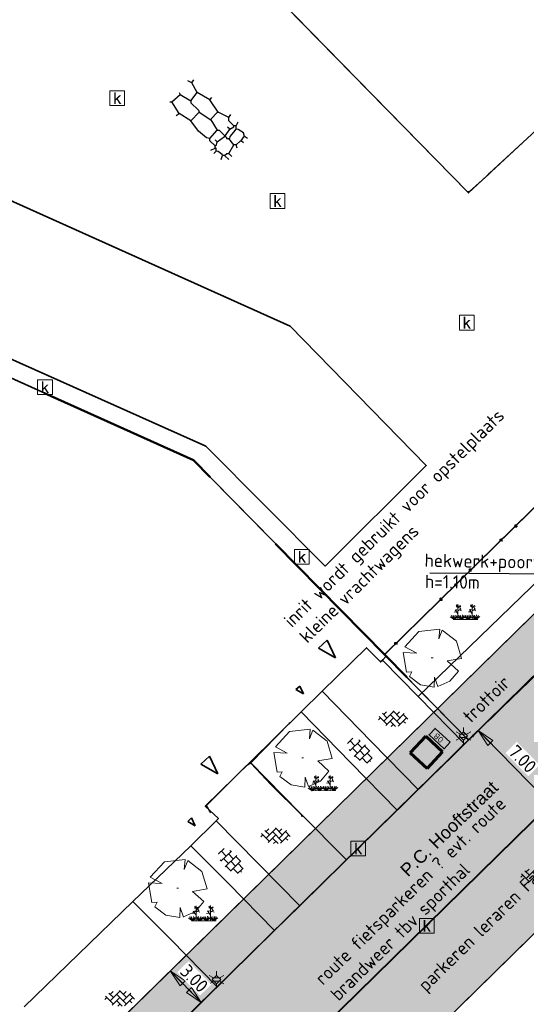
# Model space of a CAD drawing. Header units: metres. Extents: x 100797 to 101486, y 431104 to 431509.
# Tile 10 of 35: x 101067 to 101102, y 431235 to 431302. Entities that reach past the tile are written whole.
import ezdxf

# ---------------------------------------------------------------- set-up
doc = ezdxf.new("R2010")
doc.units = ezdxf.units.M
doc.header["$PDMODE"] = 35
doc.header["$PDSIZE"] = 1
doc.linetypes.add('BORDER', pattern=[44.45, 12.7, -6.35, 12.7, -6.35, 0, -6.35])
doc.linetypes.add('DASHED', pattern=[19.05, 12.7, -6.35])
doc.layers.get('0').update_dxf_attribs({"linetype": 'CONTINUOUS'})
doc.layers.get('Defpoints').update_dxf_attribs({"linetype": 'CONTINUOUS'})
for name, color, linetype, lineweight in [('AR_ONDERZOEKSLOKATIE', 3, 'BORDER', 50), ('N-XX-AL-M', 7, 'CONTINUOUS', 18), ('N-XX-AL-T18', 7, 'CONTINUOUS', 25), ('N-XX-AL-T25', 7, 'CONTINUOUS', 25), ('PERCELEN', 2, 'DASHED', 9), ('X-XX-AL-HULPLIJN-G', 210, 'CONTINUOUS', 18)]:
    doc.layers.add(name, color=color, linetype=linetype, lineweight=lineweight)
for name, color, linetype, lineweight, true_color in [('BAR_BEBOUWING', 7, 'CONTINUOUS', 35, 0x707070), ('N-FIETSEN-OPSTEL-PLAATS', 7, 'CONTINUOUS', 60, 0x2d53b4), ('N-ONDERBORD', 7, 'CONTINUOUS', 35, 0x000000), ('X-XX-AL-ARCERING-PARKEERPLAATSEN', 7, 'CONTINUOUS', 30, 0xbb89bd), ('X-XX-AL-ARCERING-RIJBAAN', 7, 'CONTINUOUS', 30, 0xe3cee3), ('X-XX-AL-ARCERING-TROTTOIR', 7, 'CONTINUOUS', 30, 0xf2f609)]:
    doc.layers.add(name, color=color, linetype=linetype, lineweight=lineweight, true_color=true_color)
for name, color, linetype, true_color in [('BAR_BGT_PUNTSYMBOLEN', 7, 'CONTINUOUS', 0x707070), ('BAR_BGT_SYMBOLEN', 7, 'CONTINUOUS', 0x707070), ('BAR_HUISNUMMERS EN STRAATNAMEN', 7, 'CONTINUOUS', 0x707070), ('BAR_TOPO', 7, 'CONTINUOUS', 0x707070), ('BAR_WEGEN', 7, 'CONTINUOUS', 0x707070), ('BOR_BOMEN (vaste grootte)', 7, 'CONTINUOUS', 0x707070), ('BOR_LICHTMASTEN', 7, 'CONTINUOUS', 0x707070)]:
    doc.layers.add(name, color=color, linetype=linetype, true_color=true_color)
doc.styles.add('NLCS-ISO', font='txt')
doc.styles.add('NLCS-ISO 1.8', font='txt', dxfattribs={"height": 1.8})
doc.styles.add('NLCS-ISO 2.5', font='txt', dxfattribs={"height": 2.5})
doc.dimstyles.new('NLCS-T18-Pijl-ANNOTATIVE-A', dxfattribs={"dimtxt": 1.8, "dimasz": 1.35, "dimexe": 2, "dimexo": 2, "dimgap": 0.7, "dimtad": 1, "dimlfac": -1, "dimzin": 0, "dimdsep": 46, "dimtxsty": 'NLCS-ISO 1.8', "dimblk": 'Pijl', "dimcen": 0, "dimdle": 2, "dimse1": 1, "dimse2": 1, "dimclrd": 256, "dimclre": 256, "dimclrt": 256, "dimadec": 0, "dimazin": 0, "dimtfac": 1, "dimtofl": 0, "dimtmove": 0, "dimatfit": 3, "dimldrblk": 'Pijl', "dimfxl": 1, "dimtfill": 1, "dimtolj": 1, "dimtzin": 0, "dimlwd": 18, "dimlwe": 18, "dimarcsym": 0})
picture_1 = doc.add_image_def('image2.jpg', size_in_pixel=(200, 199))

# ---------------------------------------------------------------- blocks, each defined once
blk = doc.blocks.new('lichtmast_1', base_point=(101313.152, 431373.608))
at = {"color": 8, "lineweight": 0, "true_color": 0x707070}
for points in [[(101312.902, 431373.752), (101312.652, 431373.896)], [(101313.441, 431373.608), (101313.152, 431373.896), (101312.864, 431373.608), (101313.152, 431373.319), (101313.441, 431373.608)], [(101312.887, 431373.722), (101313.418, 431373.722)], [(101313.152, 431373.896), (101313.152, 431374.185)], [(101313.402, 431373.752), (101313.652, 431373.896)], [(101312.902, 431373.463), (101312.652, 431373.319)], [(101312.887, 431373.494), (101313.418, 431373.494)], [(101313.152, 431373.319), (101313.152, 431373.03)], [(101313.402, 431373.463), (101313.652, 431373.319)]]:
    blk.add_lwpolyline(points, dxfattribs=at)
blk = doc.blocks.new('boom_5', base_point=(101195.652, 431331.719))
at = {"color": 8, "lineweight": 0, "true_color": 0x707070}
for points in [[(101196.164, 431333.653), (101194.752, 431333.505), (101193.794, 431332.459)], [(101196.164, 431333.653), (101196.105, 431332.993), (101196.339, 431333.598)], [(101197.651, 431331.668), (101197.306, 431332.844), (101196.339, 431333.598)], [(101193.684, 431332.075), (101194.607, 431332.031), (101193.794, 431332.459)], [(101193.684, 431332.075), (101193.91, 431330.737)], [(101195.712, 431331.719), (101195.592, 431331.719), (101195.712, 431331.719)], [(101197.651, 431331.668), (101196.67, 431331.501), (101197.437, 431330.818)], [(101196.046, 431329.759), (101196.864, 431330.128), (101197.437, 431330.818)], [(101194.104, 431330.453), (101194.261, 431330.759), (101193.91, 431330.737)], [(101194.104, 431330.453), (101194.861, 431329.883), (101195.795, 431329.724)], [(101196.046, 431329.758), (101195.819, 431330.396), (101195.795, 431329.724)]]:
    blk.add_lwpolyline(points, dxfattribs=at)
blk = doc.blocks.new('betonstraatstenen_1', base_point=(101286.795, 431176.56))
at = {"color": 8, "lineweight": 0, "true_color": 0x707070}
for points in [[(101286.135, 431176.34), (101286.795, 431177)], [(101286.765, 431177.03), (101287.235, 431176.56)], [(101285.776, 431176.421), (101285.915, 431176.56)], [(101285.815, 431176.66), (101286.355, 431176.12)], [(101286.048, 431176.867), (101286.355, 431176.56)], [(101286.135, 431176.78), (101286.33, 431176.976)], [(101286.269, 431176.034), (101286.795, 431176.56)], [(101286.575, 431176.78), (101287.235, 431176.12)], [(101286.575, 431176.34), (101286.944, 431175.971)], [(101287.015, 431176.78), (101287.211, 431176.976)], [(101287.015, 431176.34), (101287.525, 431176.85)], [(101287.109, 431175.993), (101287.675, 431176.56)], [(101287.455, 431176.78), (101287.776, 431176.459)], [(101287.455, 431176.34), (101287.601, 431176.194)], [(101286.642, 431175.967), (101286.795, 431176.12)]]:
    blk.add_lwpolyline(points, dxfattribs=at)
blk = doc.blocks.new('beplanting_1', base_point=(101316.768, 431360.678))
at = {"color": 8, "lineweight": 0, "true_color": 0x707070}
for points in [[(101316.244, 431360.343), (101316.247, 431360.729), (101316.053, 431361.01)], [(101316.121, 431360.911), (101316.163, 431361.035)], [(101316.221, 431361.216), (101316.134, 431361.214)], [(101316.245, 431361.178), (101316.141, 431361.332)], [(101316.182, 431361.271), (101316.189, 431361.312)], [(101316.25, 431360.732), (101316.243, 431361.377)], [(101316.246, 431361.119), (101316.426, 431361.295)], [(101316.248, 431360.929), (101316.462, 431361.061)], [(101316.336, 431361.207), (101316.319, 431361.276)], [(101316.355, 431360.995), (101316.499, 431360.933)], [(101316.369, 431361.24), (101316.442, 431361.23)], [(101316.399, 431361.022), (101316.397, 431361.156)], [(101317.216, 431360.35), (101317.218, 431360.736), (101317.025, 431361.017)], [(101317.092, 431360.919), (101317.134, 431361.043)], [(101317.192, 431361.223), (101317.105, 431361.221)], [(101317.217, 431361.185), (101317.113, 431361.339)], [(101317.153, 431361.278), (101317.161, 431361.32)], [(101317.222, 431360.739), (101317.214, 431361.384)], [(101317.217, 431361.126), (101317.397, 431361.302)], [(101317.22, 431360.936), (101317.434, 431361.068)], [(101317.307, 431361.214), (101317.291, 431361.283)], [(101317.327, 431361.002), (101317.471, 431360.94)], [(101317.341, 431361.247), (101317.414, 431361.238)], [(101317.371, 431361.029), (101317.368, 431361.163)], [(101316.001, 431360.341), (101315.726, 431360.524)], [(101316.001, 431360.341), (101315.796, 431360.612)], [(101316.001, 431360.341), (101315.92, 431360.641)], [(101315.937, 431360.341), (101317.6, 431360.353)], [(101316.15, 431360.869), (101315.991, 431360.849)], [(101316.001, 431360.341), (101316.063, 431360.648)], [(101316.001, 431360.341), (101316.18, 431360.605)], [(101316.001, 431360.341), (101316.271, 431360.54)], [(101316.493, 431360.345), (101316.219, 431360.528)], [(101316.493, 431360.345), (101316.288, 431360.616)], [(101316.493, 431360.345), (101316.412, 431360.644)], [(101316.493, 431360.345), (101316.556, 431360.652)], [(101316.493, 431360.345), (101316.672, 431360.608)], [(101316.493, 431360.345), (101316.763, 431360.544)], [(101316.949, 431360.348), (101316.674, 431360.531)], [(101316.949, 431360.348), (101316.743, 431360.619)], [(101316.949, 431360.348), (101316.867, 431360.648)], [(101316.949, 431360.348), (101317.011, 431360.655)], [(101316.949, 431360.348), (101317.128, 431360.612)], [(101316.949, 431360.348), (101317.218, 431360.547)], [(101317.121, 431360.876), (101316.962, 431360.856)], [(101317.457, 431360.352), (101317.182, 431360.535)], [(101317.457, 431360.352), (101317.252, 431360.623)], [(101317.457, 431360.352), (101317.375, 431360.651)], [(101317.457, 431360.352), (101317.519, 431360.659)], [(101317.457, 431360.352), (101317.636, 431360.616)], [(101317.457, 431360.352), (101317.726, 431360.551)]]:
    blk.add_lwpolyline(points, dxfattribs=at)
blk = doc.blocks.new('tegels_1', base_point=(101313.553, 431423.17))
at = {"color": 8, "lineweight": 0, "true_color": 0x707070}
for points in [[(101312.601, 431423.402), (101312.626, 431423.402)], [(101312.626, 431422.912), (101312.626, 431423.428)], [(101312.626, 431423.17), (101313.089, 431423.17)], [(101312.985, 431423.633), (101313.089, 431423.633)], [(101313.089, 431422.676), (101313.089, 431423.664)], [(101313.089, 431423.402), (101313.553, 431423.402)], [(101313.553, 431422.619), (101313.553, 431423.721)], [(101313.553, 431423.633), (101314.016, 431423.633)], [(101313.553, 431423.17), (101314.016, 431423.17)], [(101314.016, 431422.676), (101314.016, 431423.664)], [(101314.016, 431423.402), (101314.479, 431423.402)], [(101314.479, 431422.912), (101314.479, 431423.428)], [(101314.479, 431423.17), (101314.601, 431423.17)], [(101312.601, 431422.938), (101312.626, 431422.938)], [(101312.985, 431422.707), (101313.089, 431422.707)], [(101313.089, 431422.938), (101313.553, 431422.938)], [(101313.553, 431422.707), (101314.016, 431422.707)], [(101314.016, 431422.938), (101314.479, 431422.938)]]:
    blk.add_lwpolyline(points, dxfattribs=at)
blk = doc.blocks.new('kolk-symbool_1', base_point=(101288.593, 431172.129))
at = {"true_color": 0x707070, "transparency": 33554687}
h = blk.add_hatch(color=8, dxfattribs=at)
h.paths.add_polyline_path([(101288.624, 431172.081), (101288.846, 431172.296), (101288.718, 431172.296), (101288.486, 431172.06), (101288.555, 431172.013), (101288.747, 431171.716), (101288.868, 431171.716)])
h.paths.add_polyline_path([(101288.555, 431172.013), (101288.486, 431172.06), (101288.486, 431172.516), (101288.388, 431172.516), (101288.388, 431171.716), (101288.486, 431171.716), (101288.486, 431171.946)], flags=0)
at = {"color": 8, "lineweight": 0, "true_color": 0x707070}
blk.add_lwpolyline([(101288.092, 431172.617), (101289.092, 431172.617), (101289.092, 431171.617), (101288.092, 431171.617), (101288.092, 431172.617)], dxfattribs=at)
blk = doc.blocks.new('FMEBLOCK9')
at = {"layer": 'PERCELEN', "flags": 128}
blk.add_lwpolyline([(35.613545, -1.32535), (16.930645, 17.685525), (-16.096435, 32.5585), (-27.919355, 5.838625), (-35.613545, -11.9665), (-35.496475, -14.2155), (-34.950455, -16.030625), (2.024575, -32.5585), (2.393495, -32.45255), (2.758505, -32.332625), (3.117535, -32.197425), (3.471505, -32.048575), (3.818575, -31.88445), (4.158515, -31.707325), (4.491555, -31.51655), (4.817465, -31.31245), (5.133485, -31.09535), (5.441455, -30.865575), (5.739535, -30.624425), (6.027495, -30.3706), (6.305565, -30.1054), (35.345595, -1.5886)], close=True, dxfattribs=at)
blk = doc.blocks.new('Pijl')
h = blk.add_hatch(color=256)
h.paths.add_polyline_path([(0, 0), (-1.75, 0.352), (-1.75, 0)])
h.paths.add_polyline_path([(-1.75, 0), (-1.75, -0.352), (0, 0)])
for p, q in [((-1.902, 0), (0, 0)), ((0, 0), (-1.75, 0.352)), ((-1.75, 0.352), (-1.75, -0.352)), ((0, 0), (-1.75, -0.352))]:
    blk.add_line(p, q)
blk = doc.blocks.new('*D620')
at = {"layer": 'N-XX-AL-M', "lineweight": 18, "transparency": 16777216}
blk.add_line((101078.114, 431237.086), (101079.273, 431235.905), dxfattribs=at)
at = {"layer": 'N-XX-AL-M', "lineweight": 18, "transparency": 16777216, "xscale": 0.675, "yscale": 0.675, "zscale": 0.675}
for p, rotation in [((101077.641, 431237.567), 134.4812570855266), ((101079.746, 431235.424), 314.4812570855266)]:
    blk.add_blockref('Pijl', p, dxfattribs=dict(at, rotation=rotation))
at = {"layer": 'N-XX-AL-M', "transparency": 16777216, "insert": (101079.264, 431237.056), "char_height": 0.9, "attachment_point": 5, "rotation": 314.48126, "style": 'NLCS-ISO 1.8', "bg_fill": 3, "box_fill_scale": 1.1, "bg_fill_color": 256, "bg_fill_true_color": 13158600, "bg_fill_transparency": 0}
blk.add_mtext('\\A1;3.00', dxfattribs=at)
at = {"layer": 'Defpoints', "color": 0, "transparency": 16777216}
for p in [(101077.641, 431237.567), (101079.746, 431235.424), (101079.746, 431235.424)]:
    blk.add_point(p, dxfattribs=at)
blk = doc.blocks.new('*D621')
at = {"layer": 'Defpoints', "color": 0, "transparency": 16777216}
for p in [(101098.657, 431254.004), (101103.432, 431248.91), (101103.546, 431249.021)]:
    blk.add_point(p, dxfattribs=at)
at = {"layer": 'N-XX-AL-M', "lineweight": 18, "transparency": 16777216}
blk.add_line((101099.016, 431253.411), (101102.959, 431249.391), dxfattribs=at)
at = {"layer": 'N-XX-AL-M', "lineweight": 18, "transparency": 16777216, "xscale": 0.675, "yscale": 0.675, "zscale": 0.675}
for p, rotation in [((101098.543, 431253.892), 134.4534102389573), ((101103.432, 431248.91), 314.4534102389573)]:
    blk.add_blockref('Pijl', p, dxfattribs=dict(at, rotation=rotation))
at = {"layer": 'N-XX-AL-M', "transparency": 16777216, "insert": (101101.559, 431251.961), "char_height": 0.9, "attachment_point": 5, "rotation": 314.45341, "style": 'NLCS-ISO 1.8', "bg_fill": 3, "box_fill_scale": 1.1, "bg_fill_color": 256, "bg_fill_true_color": 13158600, "bg_fill_transparency": 0}
blk.add_mtext('\\A1;7.00', dxfattribs=at)

msp = doc.modelspace()

# ---------------------------------------------------------------- hatches: boundary and pattern name
at = {"layer": 'X-XX-AL-ARCERING-PARKEERPLAATSEN', "true_color": 0xbb89bd}
h = msp.add_hatch(color=203, dxfattribs=at)
h.dxf.hatch_style = 1
h.paths.add_polyline_path([(101072.676, 431218.691), (101076.53, 431214.763), (101111.998, 431249.57), (101108.125, 431253.465)])
at = {"layer": 'X-XX-AL-ARCERING-RIJBAAN', "true_color": 0xe3cee3}
h = msp.add_hatch(color=254, dxfattribs=at)
h.dxf.hatch_style = 1
h.paths.add_polyline_path([(101055.829, 431215.916), (101061.253, 431213.47), (101064.836, 431211.912), (101067.043, 431211.361), (101069.192, 431211.197), (101069.33, 431210.912), (101070.887, 431213.265), (101070.43, 431214.591), (101070.621, 431215.849), (101071.648, 431217.166), (101072.979, 431218.381), (101072.653, 431218.713), (101115.231, 431260.486), (101114.541, 431261.162), (101113.016, 431262.616), (101111.755, 431263.9), (101110.963, 431264.706), (101110.291, 431265.39), (101068.215, 431224.115), (101067.553, 431223.54), (101066.623, 431222.966), (101066.149, 431222.703), (101065.697, 431222.498), (101064.916, 431222.213), (101064.697, 431222.125), (101064.641, 431222.113), (101064.572, 431222.087), (101063.666, 431221.865), (101063.304, 431221.786), (101062.747, 431221.73), (101061.822, 431221.686), (101061.061, 431221.697), (101059.957, 431221.875), (101059.361, 431222.001), (101058.198, 431222.384), (101055.728, 431223.535), (101034.792, 431232.991), (101032.694, 431226.345)])
at = {"layer": 'X-XX-AL-ARCERING-TROTTOIR', "true_color": 0xf2f609}
h = msp.add_hatch(color=2, dxfattribs=at)
h.dxf.hatch_style = 1
h.paths.add_polyline_path([(101108.182, 431267.536), (101066.112, 431226.255), (101065.005, 431225.572), (101064.358, 431225.255), (101063.611, 431224.955), (101062.803, 431224.759), (101062.264, 431224.7), (101061.623, 431224.689), (101060.948, 431224.748), (101060.591, 431224.808), (101060.212, 431224.895), (101059.681, 431225.059), (101059.432, 431225.154), (101037.159, 431235.174), (101035.933, 431232.478), (101058.237, 431222.401), (101059.373, 431222.014), (101061.161, 431221.71), (101063.172, 431221.781), (101064.697, 431222.125), (101066.113, 431222.693), (101067.386, 431223.455), (101068.809, 431224.698), (101106.704, 431261.904), (101110.271, 431265.407), (101109.924, 431265.761), (101108.788, 431266.919), (101108.463, 431267.25)])

# ---------------------------------------------------------------- linework, layer by layer
at = {"lineweight": 30}
msp.add_line((101091.448, 431251.12), (101066.149, 431226.286), dxfattribs=at)
at = {"color": 252, "linetype": 'Continuous'}
for points in [[(101076.534, 431312.232), (101097.811, 431290.505), (101097.968, 431290.505), (101099.247, 431291.662), (101099.318, 431291.734), (101103.032, 431295.162), (101103.175, 431295.162), (101108.193, 431289.894), (101109.675, 431288.305), (101109.675, 431288.091), (101103.05, 431281.574), (101103.014, 431281.538), (101102.532, 431281.02), (101102.532, 431280.949), (101108.382, 431275.006), (101108.46, 431274.985), (101118.013, 431284.252), (101120.245, 431286.448)], [(101079.106, 431297.876), (101079.248, 431298.09)], [(101082.105, 431294.948), (101081.963, 431294.948), (101081.605, 431295.305), (101081.605, 431295.519), (101080.891, 431295.876), (101080.32, 431296.733), (101079.463, 431297.233), (101079.106, 431297.876), (101078.82, 431298.019)], [(101077.606, 431296.59), (101077.749, 431296.59), (101078.32, 431297.09)], [(101078.249, 431297.233), (101078.32, 431297.09), (101079.034, 431296.662), (101079.034, 431296.519), (101079.548, 431296.026), (101079.606, 431295.876), (101080.391, 431295.376), (101080.82, 431294.662), (101080.963, 431294.662), (101081.32, 431294.305), (101081.32, 431294.233), (101081.391, 431294.233), (101081.448, 431294.155), (101081.463, 431294.091), (101081.677, 431294.091), (101081.698, 431294.226), (101081.963, 431294.519), (101082.105, 431294.733), (101082.105, 431294.948), (101082.248, 431295.233)], [(101079.034, 431296.662), (101079.463, 431297.233)], [(101080.32, 431296.733), (101080.463, 431296.876)], [(101080.677, 431293.591), (101080.32, 431293.948), (101080.32, 431294.091), (101080.098, 431294.148), (101079.548, 431294.598), (101079.034, 431295.305), (101078.249, 431295.805), (101077.749, 431296.59)], [(101078.034, 431295.662), (101078.249, 431295.805)], [(101079.034, 431295.305), (101079.606, 431295.876)], [(101080.391, 431295.376), (101080.406, 431295.441), (101080.827, 431295.862), (101080.891, 431295.876)], [(101081.605, 431295.519), (101081.748, 431295.733)], [(101081.391, 431294.233), (101081.391, 431294.305), (101081.677, 431294.733), (101081.534, 431294.876)], [(101081.677, 431294.733), (101081.945, 431294.894), (101081.963, 431294.948)], [(101082.891, 431294.091), (101082.677, 431294.233), (101082.62, 431294.491), (101082.241, 431294.712), (101082.105, 431294.733)], [(101080.32, 431294.091), (101080.82, 431294.662)], [(101081.605, 431292.662), (101081.32, 431292.948), (101081.177, 431292.948), (101081.159, 431293.001), (101080.884, 431293.212), (101080.748, 431293.234), (101080.748, 431293.448), (101080.677, 431293.448), (101080.677, 431293.591), (101080.788, 431293.673), (101080.82, 431293.876), (101080.677, 431294.019)], [(101080.82, 431293.876), (101081.32, 431294.233)], [(101082.177, 431293.448), (101082.105, 431293.662), (101081.963, 431293.662), (101081.605, 431294.091)], [(101082.105, 431293.662), (101082.398, 431293.934), (101082.463, 431293.948), (101082.623, 431294.216), (101082.677, 431294.233)], [(101080.391, 431293.305), (101080.677, 431293.448)], [(101081.32, 431292.948), (101081.47, 431293.069), (101081.605, 431293.091), (101081.963, 431293.662)], [(101082.605, 431293.805), (101082.463, 431293.948)], [(101080.606, 431293.091), (101080.748, 431293.234)], [(101081.105, 431292.662), (101081.177, 431292.948)], [(101081.82, 431292.876), (101081.605, 431293.091)], [(101092.247, 431259.093), (101092.119, 431259.122), (101079.248, 431272.235), (101052.601, 431284.22), (101052.543, 431284.249), (101046.388, 431286.995), (101046.18, 431287.02)], [(101101.032, 431267.736), (101101.05, 431267.861), (101101.157, 431267.861), (101101.175, 431267.736)], [(101101.032, 431267.736), (101101.175, 431267.736)], [(101100.033, 431266.736), (101100.033, 431266.878), (101100.104, 431266.878)], [(101100.175, 431266.736), (101100.175, 431266.878), (101100.104, 431266.878)], [(101099.39, 431266.093), (101099.747, 431266.45)], [(101097.961, 431264.736), (101097.961, 431264.879), (101098.104, 431264.879)], [(101097.961, 431264.736), (101098.104, 431264.736)], [(101096.961, 431263.736), (101096.979, 431263.861), (101097.086, 431263.861), (101097.104, 431263.736)], [(101096.961, 431263.736), (101097.104, 431263.736)], [(101095.961, 431262.736), (101095.961, 431262.879)], [(101096.104, 431262.736), (101096.076, 431262.865), (101095.961, 431262.879)], [(101095.961, 431262.736), (101096.104, 431262.736)], [(101095.319, 431262.093), (101095.676, 431262.45)], [(101092.89, 431259.736), (101092.89, 431259.879), (101093.033, 431259.879), (101093.033, 431259.736)], [(101092.033, 431258.593), (101092.105, 431258.736)], [(101092.247, 431258.951), (101092.247, 431259.093)], [(101099.39, 431254.665), (101100.175, 431255.451), (101102.032, 431257.236)], [(101086.605, 431255.237), (101087.176, 431255.808)], [(101080.391, 431248.309), (101080.106, 431248.808), (101082.82, 431251.523), (101083.105, 431251.665), (101083.12, 431251.73), (101085.734, 431254.387), (101085.748, 431254.451)], [(101096.89, 431252.237), (101097.604, 431253.022)], [(101096.461, 431251.808), (101096.89, 431252.237)], [(101084.462, 431250.237), (101083.105, 431251.665)], [(101086.605, 431248.023), (101086.576, 431248.151), (101084.462, 431250.237)], [(101093.105, 431248.523), (101093.247, 431248.666)], [(101093.247, 431248.666), (101093.605, 431249.023)]]:
    msp.add_lwpolyline(points, dxfattribs=at)
at = {"lineweight": 30, "flags": 128}
for points in [[(101091.448, 431251.12), (101110.79, 431270.094)], [(101068.215, 431224.115), (101110.271, 431265.407)]]:
    msp.add_lwpolyline(points, dxfattribs=at)
at = {"layer": 'AR_ONDERZOEKSLOKATIE', "color": 10, "flags": 128}
msp.add_lwpolyline([(101057.295, 431329.77), (101034.679, 431317.44), (101043.828, 431300.839), (101039.147, 431290.299), (101046.185, 431287.13), (101079.212, 431272.257), (101097.895, 431253.246), (101114.44, 431269.455), (101133.958, 431288.666), (101139.528, 431308.091), (101140.349, 431310.558), (101141.284, 431312.203), (101169.207, 431338.229), (101165.898, 431342.249), (101164.745, 431344.231), (101162.442, 431347.649), (101160.273, 431352.228), (101158.197, 431356.243), (101157.44, 431357.356), (101154.047, 431361.346), (101151.425, 431363.556), (101148.561, 431365.359), (101147.369, 431365.519), (101145.845, 431365.52), (101143.275, 431366.946), (101141.279, 431368.217), (101139.12, 431370.061), (101136.213, 431373.296), (101134.237, 431374.944), (101124.147, 431383.803), (101083.466, 431344.039), (101058.639, 431330.503)], dxfattribs=at)
at = {"layer": 'BAR_BEBOUWING'}
for p, q in [((101088.291, 431260.024), (101087.706, 431259.483)), ((101088.291, 431260.024), (101088.856, 431258.825)), ((101087.706, 431259.483), (101088.856, 431258.825)), ((101086.431, 431256.909), (101086.171, 431256.668)), ((101086.171, 431256.668), (101086.684, 431256.374)), ((101086.431, 431256.909), (101086.684, 431256.374)), ((101080.291, 431252.15), (101079.706, 431251.61)), ((101080.291, 431252.15), (101080.856, 431250.952)), ((101079.706, 431251.61), (101080.856, 431250.952)), ((101079.084, 431247.963), (101078.824, 431247.722)), ((101079.084, 431247.963), (101079.336, 431247.428)), ((101078.824, 431247.722), (101079.336, 431247.428))]:
    msp.add_line(p, q, dxfattribs=at)
at = {"layer": 'BAR_BEBOUWING', "ltscale": 10, "flags": 128}
for points in [[(101108.449, 431274.913), (101102.479, 431281.02), (101109.789, 431288.227), (101104.874, 431293.409), (101103.119, 431295.26), (101097.89, 431290.404), (101076.463, 431312.305), (101091.215, 431326.729), (101112.591, 431304.965), (101114.741, 431307.076), (101121.67, 431299.978), (101120.902, 431299.205), (101126.954, 431293.006)], [(101050.413, 431286.452), (101080.056, 431273.212), (101088.158, 431265.063), (101095.024, 431271.891), (101085.789, 431281.345), (101054.428, 431295.437), (101052.936, 431292.099)], [(101046.137, 431287.022), (101046.185, 431287.13), (101079.212, 431272.257), (101090.382, 431260.891), (101092.197, 431259.044)], [(101092.04, 431258.671), (101091.914, 431258.547), (101090.962, 431259.512), (101087.964, 431256.566)], [(101092.197, 431259.044), (101092.307, 431258.933), (101092.04, 431258.671)], [(101087.964, 431256.566), (101086.532, 431255.17)], [(101086.532, 431255.17), (101083.055, 431251.741)], [(101083.055, 431251.741), (101080.012, 431248.75), (101080.909, 431247.911), (101080.751, 431247.757)], [(101080.751, 431247.757), (101079.042, 431246.072)], [(101079.042, 431246.072), (101075.105, 431242.291)], [(101075.105, 431242.291), (101067.709, 431235.129)]]:
    msp.add_lwpolyline(points, dxfattribs=at)
at = {"layer": 'BAR_TOPO', "ltscale": 0.01}
msp.add_line((101092.247, 431259.094), (101107.201, 431273.784), dxfattribs=at)
at = {"layer": 'BAR_TOPO', "ltscale": 0.01, "flags": 128}
for points in [[(101108.449, 431274.913), (101102.479, 431281.02), (101109.789, 431288.227), (101104.874, 431293.409), (101103.119, 431295.26), (101097.89, 431290.404), (101076.463, 431312.305), (101091.215, 431326.729), (101112.591, 431304.965), (101114.741, 431307.076), (101121.67, 431299.978), (101120.902, 431299.205), (101126.954, 431293.006)], [(101050.413, 431286.452), (101080.056, 431273.212), (101088.158, 431265.063), (101095.024, 431271.891), (101085.789, 431281.345), (101054.428, 431295.437), (101052.936, 431292.099)], [(101046.137, 431287.022), (101046.185, 431287.13), (101079.212, 431272.257), (101090.382, 431260.891), (101092.197, 431259.044)], [(101072.979, 431218.381), (101072.676, 431218.691), (101128.425, 431273.378)], [(101092.197, 431259.044), (101107.199, 431273.787), (101109.835, 431271.079)], [(101094.473, 431256.193), (101109.835, 431271.079)], [(101072.979, 431218.381), (101076.523, 431214.756), (101132.294, 431269.488)], [(101112.889, 431267.942), (101105.819, 431260.921), (101097.627, 431252.983)], [(101092.04, 431258.671), (101091.914, 431258.547), (101090.962, 431259.512), (101087.964, 431256.566)], [(101092.197, 431259.044), (101092.307, 431258.933), (101092.04, 431258.671)], [(101094.473, 431256.193), (101092.04, 431258.671)], [(101087.964, 431256.566), (101086.532, 431255.17)], [(101087.964, 431256.566), (101091.333, 431253.109), (101094.474, 431249.887)], [(101097.627, 431252.983), (101094.473, 431256.193)], [(101086.532, 431255.17), (101083.055, 431251.741)], [(101086.532, 431255.17), (101089.906, 431251.708), (101093.047, 431248.485)], [(101094.474, 431249.887), (101097.627, 431252.983)], [(101083.055, 431251.741), (101080.012, 431248.75), (101080.909, 431247.911), (101080.751, 431247.757)], [(101089.601, 431245.102), (101086.441, 431248.306), (101083.055, 431251.741)], [(101093.047, 431248.485), (101094.474, 431249.887)], [(101093.047, 431248.485), (101089.601, 431245.102)], [(101080.751, 431247.757), (101079.042, 431246.072)], [(101080.751, 431247.757), (101086.437, 431241.994)], [(101079.042, 431246.072), (101075.105, 431242.291)], [(101079.042, 431246.072), (101081.564, 431243.516), (101084.724, 431240.313)], [(101086.437, 431241.994), (101089.601, 431245.102)], [(101075.105, 431242.291), (101067.709, 431235.129)], [(101080.825, 431236.484), (101077.668, 431239.69), (101075.105, 431242.291)], [(101084.724, 431240.313), (101086.437, 431241.994)], [(101084.724, 431240.313), (101080.825, 431236.484)], [(101073.43, 431229.221), (101080.825, 431236.484)]]:
    msp.add_lwpolyline(points, dxfattribs=at)
at = {"layer": 'BAR_WEGEN', "ltscale": 0.01, "flags": 128}
for points in [[(101072.979, 431218.381), (101072.676, 431218.691), (101128.425, 431273.378), (101128.867, 431272.934)], [(101072.979, 431218.381), (101076.523, 431214.756), (101132.294, 431269.488)], [(101112.889, 431267.942), (101105.819, 431260.921), (101097.627, 431252.983)], [(101094.473, 431256.193), (101092.04, 431258.671)], [(101087.964, 431256.566), (101091.333, 431253.109), (101094.474, 431249.887)], [(101097.627, 431252.983), (101094.473, 431256.193)], [(101086.532, 431255.17), (101089.906, 431251.708), (101093.047, 431248.485)], [(101094.474, 431249.887), (101097.627, 431252.983)], [(101089.601, 431245.102), (101086.441, 431248.306), (101083.055, 431251.741)], [(101093.047, 431248.485), (101094.474, 431249.887)], [(101093.047, 431248.485), (101089.601, 431245.102)], [(101080.751, 431247.757), (101086.437, 431241.994)], [(101079.042, 431246.072), (101081.564, 431243.516), (101084.724, 431240.313)], [(101086.437, 431241.994), (101089.601, 431245.102)], [(101080.825, 431236.484), (101077.668, 431239.69), (101075.105, 431242.291)], [(101084.724, 431240.313), (101086.437, 431241.994)], [(101084.724, 431240.313), (101080.825, 431236.484)], [(101073.43, 431229.221), (101080.825, 431236.484)]]:
    msp.add_lwpolyline(points, dxfattribs=at)
at = {"layer": 'N-ONDERBORD'}
msp.add_lwpolyline([(101096.64, 431253.095), (101095.616, 431254.039), (101095.211, 431253.6), (101096.234, 431252.655)], close=True, dxfattribs=at)
at = {"layer": 'N-XX-AL-T18'}
msp.add_line((101095.274, 431264.611), (101111.226, 431264.438), dxfattribs=at)
at = {"layer": 'PERCELEN', "flags": 128}
msp.add_lwpolyline([(101057.295, 431329.77), (101034.679, 431317.44), (101043.828, 431300.839), (101039.147, 431290.299), (101046.185, 431287.13), (101079.212, 431272.257), (101097.895, 431253.246), (101114.44, 431269.455), (101133.958, 431288.666), (101139.528, 431308.091), (101140.349, 431310.558), (101141.284, 431312.203), (101169.207, 431338.229), (101165.898, 431342.249), (101164.745, 431344.231), (101162.442, 431347.649), (101160.273, 431352.228), (101158.197, 431356.243), (101157.44, 431357.356), (101154.047, 431361.346), (101151.425, 431363.556), (101148.561, 431365.359), (101147.369, 431365.519), (101145.845, 431365.52), (101143.275, 431366.946), (101141.279, 431368.217), (101139.12, 431370.061), (101136.213, 431373.296), (101134.237, 431374.944), (101124.147, 431383.803), (101083.466, 431344.039), (101058.639, 431330.503)], dxfattribs=at)
at = {"layer": 'X-XX-AL-HULPLIJN-G', "ltscale": 0.07, "flags": 128}
for points in [[(101106.704, 431261.904), (101068.809, 431224.698), (101067.386, 431223.455), (101066.113, 431222.693), (101064.697, 431222.125), (101063.172, 431221.781), (101061.161, 431221.71), (101059.373, 431222.014), (101058.237, 431222.401), (101035.933, 431232.478), (101037.159, 431235.174), (101059.432, 431225.154), (101059.681, 431225.059), (101060.212, 431224.895), (101060.591, 431224.808), (101060.948, 431224.748), (101061.623, 431224.689), (101062.264, 431224.7), (101062.803, 431224.759), (101063.611, 431224.955), (101064.358, 431225.255), (101065.005, 431225.572), (101066.112, 431226.255), (101108.182, 431267.536)], [(101110.291, 431265.39), (101068.215, 431224.115)], [(101072.653, 431218.713), (101115.231, 431260.486)]]:
    msp.add_lwpolyline(points, dxfattribs=at)
msp.add_lwpolyline([(101072.676, 431218.691), (101076.53, 431214.763), (101111.998, 431249.57), (101108.125, 431253.465)], close=True, dxfattribs=at)

# ---------------------------------------------------------------- block references
at = {"layer": 'BAR_BGT_PUNTSYMBOLEN'}
for p in [(101074.04, 431296.856), (101084.919, 431289.865), (101097.772, 431281.605), (101069.132, 431277.219), (101086.579, 431265.703), (101090.401, 431245.887), (101095.06, 431240.648)]:
    msp.add_blockref('kolk-symbool_1', p, dxfattribs=at)
at = {"layer": 'BAR_BGT_SYMBOLEN'}
for name, p in [('beplanting_1', (101097.691, 431261.764)), ('betonstraatstenen_1', (101092.795, 431254.755)), ('beplanting_1', (101088.051, 431250.142)), ('betonstraatstenen_1', (101084.807, 431246.805)), ('betonstraatstenen_1', (101102.468, 431244.067)), ('beplanting_1', (101079.914, 431241.298)), ('betonstraatstenen_1', (101074.22, 431235.756))]:
    msp.add_blockref(name, p, dxfattribs=at)
for p, rotation in [((101090.508, 431252.526), 314.6407706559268), ((101081.752, 431245.024), 314.0389301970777)]:
    msp.add_blockref('tegels_1', p, dxfattribs=dict(at, rotation=rotation))
at = {"layer": 'BOR_BOMEN (vaste grootte)'}
for p in [(101095.422, 431258.834), (101086.631, 431252.044), (101078.136, 431243.189)]:
    msp.add_blockref('boom_5', p, dxfattribs=at)
at = {"layer": 'BOR_LICHTMASTEN'}
for p in [(101097.544, 431253.524), (101080.781, 431236.975)]:
    msp.add_blockref('lichtmast_1', p, dxfattribs=at)
at = {"layer": 'PERCELEN'}
msp.add_blockref('FMEBLOCK9', (101062.281, 431254.571), dxfattribs=at)

# ---------------------------------------------------------------- texts
at = {"layer": 'BAR_HUISNUMMERS EN STRAATNAMEN', "insert": (101096.58, 431247.224), "char_height": 0.87, "attachment_point": 5, "rotation": 44.06745, "style": 'NLCS-ISO'}
msp.add_mtext('{{\\fArial|b0|i0;P.C. Hooftstraat}}', dxfattribs=at)
at = {"layer": 'N-XX-AL-T18', "char_height": 0.9, "attachment_point": 1, "style": 'NLCS-ISO 1.8'}
for s, width, insert, rotation in [('inrit wordt gebruikt voor opstelplaats\\Pkleine vrachtwagens', 22.91539, (101085.257, 431261.473), 44.69428), ('hekwerk+poorten ?', 17.09334, (101094.911, 431265.91), 359.08285), ('h=1.10m', 17.09334, (101094.938, 431264.47), 359.08285), ('trottoir', 17.68501, (101097.423, 431254.994), 44.49486), ('route fietsparkeren ? evt. route brandweer tbv sporthal', 17.68501, (101087.376, 431237.189), 44.49486), ('parkeren leraren Facet Loods', 17.68501, (101094.369, 431236.742), 44.49486)]:
    msp.add_mtext_dynamic_manual_height_columns(s, width=width, gutter_width=4.5, heights=[0], dxfattribs=dict(at, insert=insert, rotation=rotation))
at = {"layer": 'N-XX-AL-T25', "insert": (101095.984, 431253.011), "char_height": 0.3924, "width": 0.60416, "attachment_point": 1, "rotation": 137.29829, "style": 'NLCS-ISO 2.5'}
msp.add_mtext('OB', dxfattribs=at)

# ---------------------------------------------------------------- pictures from other files: only their frames are drawn
at = {"layer": 'N-FIETSEN-OPSTEL-PLAATS'}
image = msp.add_image(picture_1, insert=(101096.136, 431252.453), size_in_units=(1.559, 1.551), rotation=137.11235, dxfattribs=at)
image.dxf.flags = 7

# ---------------------------------------------------------------- next in the draw order: dimensions: what is measured, and where the dimension line sits
at = {"layer": 'N-XX-AL-M'}
dim = msp.add_aligned_dim(p1=(101098.657, 431254.004), p2=(101103.546, 431249.021), distance=-0.159, text='7.00', dimstyle='NLCS-T18-Pijl-ANNOTATIVE-A', override={"dimsah": 1}, dxfattribs=at)
dim.commit()
dim.dimension.update_dxf_attribs({"geometry": '*D621', "text_midpoint": (101101.559, 431251.961)})
dim = msp.add_aligned_dim(p1=(101077.641, 431237.567), p2=(101079.746, 431235.424), distance=0, dimstyle='NLCS-T18-Pijl-ANNOTATIVE-A', override={"dimsah": 1}, dxfattribs=at)
dim.commit()
dim.dimension.update_dxf_attribs({"geometry": '*D620', "text_midpoint": (101079.264, 431237.056)})

doc.saveas('drawing.dxf')
